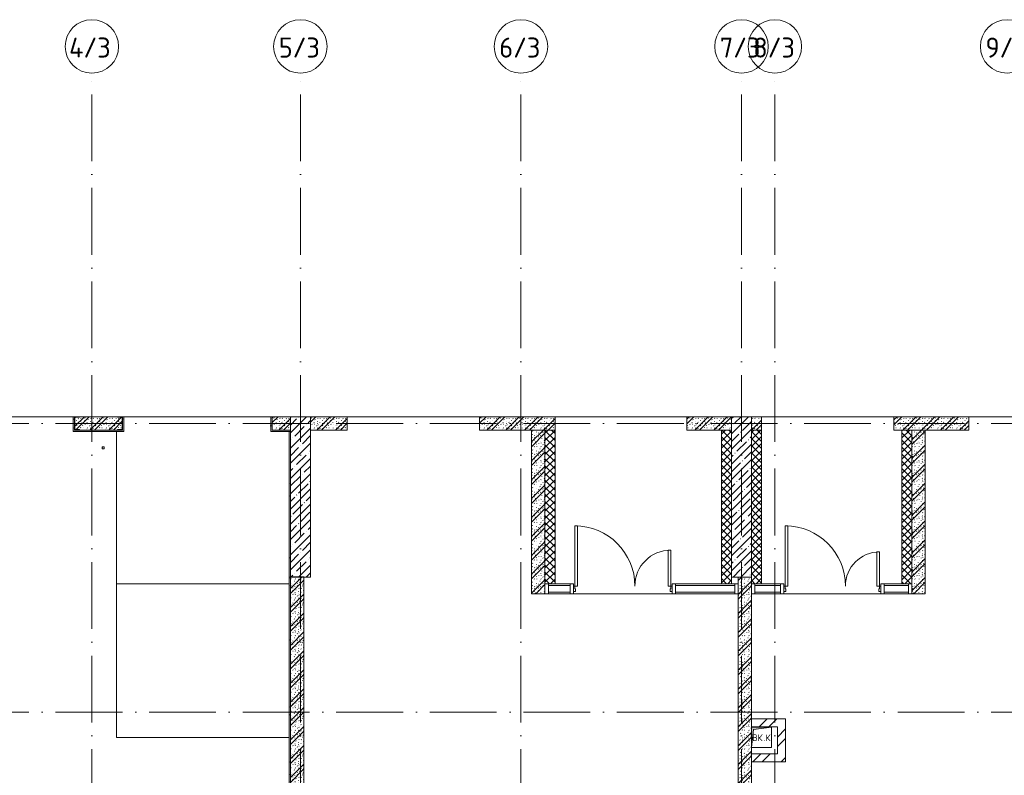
# Model space of a CAD drawing. Header units: millimetres. Extents: x 83162 to 161202, y 56220 to 105342.
# Tile 34 of 209: x 99670 to 114403, y 94032 to 105342. Entities that reach past the tile are written whole.
import ezdxf

# ---------------------------------------------------------------- set-up
doc = ezdxf.new("R2010")
doc.units = ezdxf.units.MM
doc.linetypes.add('4_ Штрихпунктир_ 10 х 2 мм', pattern=[1400, 1000, -200, 0, -200])
for name, color, linetype, lineweight in [('A-____-NOTE-TEXT', 5, 'Continuous', 9), ('A-DETL-GENF-OTLN', 7, 'Continuous', 9), ('A-DOOR-____-MCUT', 7, 'Continuous', 18), ('A-DOOR-____-OTLN', 7, 'Continuous', 9), ('A-DOOR-FRAM-MCUT', 7, 'Continuous', 18), ('A-FLOR-____-OTLN', 7, 'Continuous', 9), ('A-GLAZ-CURT-MCUT', 7, 'Continuous', 9), ('A-GLAZ-CURT-OTLN', 7, 'Continuous', 9), ('A-GLAZ-CWMG-MCUT', 7, 'Continuous', 9), ('A-GLAZ-CWMG-OTLN', 7, 'Continuous', 9), ('A-WALL-____-MCUT', 7, 'Continuous', 9), ('A-WALL-____-PATT', 7, 'Continuous', 9), ('I-WALL-____-MCUT', 7, 'Continuous', 9), ('M-EQPM-____-OTLN', 7, 'Continuous', 9), ('S-COLS-____-MCUT', 7, 'Continuous', 9), ('S-COLS-____-OTLN', 7, 'Continuous', 9), ('S-GRID-____-IDEN', 7, 'Continuous', 9), ('S-GRID-____-OTLN', 7, 'Continuous', 9)]:
    doc.layers.add(name, color=color, linetype=linetype, lineweight=lineweight)
doc.styles.add('GOST Common', font='GOST_Common.ttf', dxfattribs={"height": 100})
doc.styles.add('GOST Common_1', font='GOST_Common.ttf', dxfattribs={"height": 300})
pattern_1 = [(45, (0, 0), (-114.04925, 114.04925), []), (45, (114.05, 0), (-114.04925, 114.04925), [201.613, -40.323, 3.353, -36.97])]
pattern_2 = [(135, (150.28, 188.64), (-282.8427, 3e-14), [5, -395]), (135, (174.9, 237.36), (-282.8427, 3e-14), [5, -395]), (135, (211.96, 236.53), (-282.8427, 3e-14), [5, -395]), (135, (114.96, 223.96), (-282.8427, 3e-14), [5, -395]), (135, (77.54, 223.96), (-282.8427, 3e-14), [5, -395]), (135, (57.44, 184.52), (-282.8427, 3e-14), [5, -395]), (135, (66.21, 142.9), (-282.8427, 3e-14), [5, -395]), (135, (107.33, 161), (-282.8427, 3e-14), [5, -395]), (135, (99.08, 130.94), (-282.8427, 3e-14), [5, -395]), (135, (22.6, 136.46), (-282.8427, 3e-14), [5, -395]), (135, (21.16, 168.08), (-282.8427, 3e-14), [5, -395]), (135, (46.13, 96.12), (-282.8427, 3e-14), [5, -395]), (135, (3.54, 74.6), (-282.8427, 3e-14), [5, -395]), (135, (40.3, 47.56), (-282.8427, 3e-14), [5, -395]), (135, (39.77, 18.47), (-282.8427, 3e-14), [5, -395]), (135, (76.94, 37.28), (-282.8427, 3e-14), [5, -395]), (135, (114.18, 62.4), (-282.8427, 3e-14), [5, -395]), (135, (139.87, 90.2), (-282.8427, 3e-14), [5, -395]), (135, (141.44, 15.82), (-282.8427, 3e-14), [5, -395]), (135, (188.69, 26.73), (-282.8427, 3e-14), [5, -395]), (135, (176.14, 51.36), (-282.8427, 3e-14), [5, -395]), (135, (177.03, 0), (-282.8427, 3e-14), [5, -395]), (135, (276.61, 8.22), (-282.8427, 3e-14), [5, -395]), (135, (271.19, 31.72), (-282.8427, 3e-14), [5, -395]), (135, (268.29, 119.65), (-282.8427, 3e-14), [5, -395]), (135, (237.92, 101.95), (-282.8427, 3e-14), [5, -395]), (135, (237.92, 158.27), (-282.8427, 3e-14), [5, -395]), (135, (260.4, 204.35), (-282.8427, 3e-14), [5, -395]), (135, (275.54, 235.4), (-282.8427, 3e-14), [5, -395]), (135, (117.62, 268.96), (-282.8427, 3e-14), [5, -395]), (135, (203.62, 273.83), (-282.8427, 3e-14), [5, -395]), (135, (47.24, 279.3), (-282.8427, 3e-14), [5, -395]), (135, (23.2, 266.16), (-282.8427, 3e-14), [5, -395]), (135, (42.78, 232.52), (-282.8427, 3e-14), [5, -395]), (135, (177.76, 90.57), (-282.8427, 3e-14), [5, -395]), (135, (181.12, 121.8), (-282.8427, 3e-14), [5, -395]), (135, (206.73, 172.06), (-282.8427, 3e-14), [5, -395]), (135, (143.14, 136.62), (-282.8427, 3e-14), [5, -395]), (135, (211.51, 131.86), (-282.8427, 3e-14), [5, -395]), (135, (81.47, 95.1), (-282.8427, 3e-14), [5, -395]), (135, (235.13, 60.46), (-282.8427, 3e-14), [5, -395]), (135, (242.24, 4.89), (-282.8427, 3e-14), [5, -395]), (45, (0, 106.07), (-282.8427, 0), []), (45, (106.07, 0), (-282.8427, 0), []), (45, (176.78, 0), (-282.8427, 0), []), (45, (0, 176.78), (-282.8427, 0), [])]
pattern_3 = [(45, (0, 0), (-53.03301, 53.03301), []), (135, (0, 0), (-53.03301, -53.03301), [])]
pattern_4 = [(45, (0, 0), (-212.13203, 212.13203), []), (45, (0, 141.4), (-212.13203, 212.13203), [])]
pattern_5 = [(0, (0, 0), (203.2, 50.8), [3.353, -149.047, 3.353, -149.047, -812.8]), (0, (0, 0), (203.2, 50.8), [-304.8, 3.353, -301.447, 3.353, -149.047, -355.6]), (0, (0, 0), (203.2, 50.8), [-762, 3.353, -98.247, 3.353, -250.647]), (120, (76.2, 25.4), (-145.59409, 150.576362), [3.353, -149.047, 3.353, -149.047, -812.8]), (120, (76.2, 25.4), (-145.59409, 150.576362), [-304.8, 3.353, -301.447, 3.353, -149.047, -355.6]), (120, (76.2, 25.4), (-145.59409, 150.576362), [-762, 3.353, -98.247, 3.353, -250.647]), (240, (101.6, 127), (-57.60591, -201.376362), [3.353, -149.047, 3.353, -149.047, -812.8]), (240, (101.6, 127), (-57.60591, -201.376362), [-304.8, 3.353, -301.447, 3.353, -149.047, -355.6]), (240, (101.6, 127), (-57.60591, -201.376362), [-762, 3.353, -98.247, 3.353, -250.647])]

# ---------------------------------------------------------------- blocks, each defined once
blk = doc.blocks.new('АР_Канал вертикальный прямоугольный - ВК_К-6739870-ВКК_01_К3_З_ЭОМ_греющий кабель_')
at = {"layer": 'A-DETL-GENF-OTLN', "lineweight": 5, "true_color": 0xf4f4f4}
blk.add_hatch(color=7, dxfattribs=at).paths.add_polyline_path([(-150, -150), (-120, 120), (150, 150), (-150, 150)])
at = {"layer": 'A-DETL-GENF-OTLN', "color": 254, "lineweight": 13, "true_color": 0xcccccc}
for p, q in [((150, 150), (-150, 150)), ((-150, 150), (-150, -150)), ((150, 150), (-150, 150)), ((-150, 150), (-150, -150)), ((-120, 120), (150, 150)), ((-120, 120), (150, 150)), ((150, -150), (150, 150)), ((-150, -150), (-120, 120)), ((-150, -150), (-120, 120)), ((-150, -150), (150, -150))]:
    blk.add_line(p, q, dxfattribs=at)
at = {"layer": 'M-EQPM-____-OTLN', "color": 254, "lineweight": 5, "true_color": 0xcccccc}
for p, q in [((-150, -150), (-150, 150)), ((-150, 150), (150, 150)), ((150, 150), (150, -150)), ((150, -150), (-150, -150))]:
    blk.add_line(p, q, dxfattribs=at)
blk = doc.blocks.new('Системная панель - С остеклением-1326972-ВКК_01_К3_З_ЭОМ_греющий кабель_')
at = {"layer": 'A-GLAZ-CURT-MCUT', "color": 254, "lineweight": 5, "true_color": 0xcccccc}
for p, q in [((182.5, 50), (-182.5, 50)), ((-182.5, 50), (-182.5, -50)), ((182.5, -50), (182.5, 50)), ((-182.5, -50), (182.5, -50))]:
    blk.add_line(p, q, dxfattribs=at)
blk = doc.blocks.new('Системная панель - С остеклением-1326939-ВКК_01_К3_З_ЭОМ_греющий кабель_')
at = {"layer": 'A-GLAZ-CURT-MCUT', "color": 254, "lineweight": 5, "true_color": 0xcccccc}
for p, q in [((444, 50), (-444, 50)), ((-444, 50), (-444, -50)), ((444, -50), (444, 50)), ((-444, -50), (444, -50))]:
    blk.add_line(p, q, dxfattribs=at)
blk = doc.blocks.new('АР_Дверь_Панель двупольная - АР_Дверь_Панель двупольная-1327068-ВКК_01_К3_З_ЭОМ_греющий кабель_')
at = {"layer": 'A-DOOR-____-MCUT', "color": 254, "lineweight": 13, "true_color": 0xcccccc}
for p, q in [((-705, 40), (-705, 940)), ((-705, 940), (-665, 940)), ((-665, 940), (-665, 40)), ((705, 550), (665, 550)), ((665, 550), (665, 40)), ((705, 40), (705, 550)), ((-665, 40), (-705, 40)), ((665, 40), (705, 40))]:
    blk.add_line(p, q, dxfattribs=at)
at = {"layer": 'A-DOOR-____-OTLN', "color": 254, "lineweight": 5, "true_color": 0xcccccc}
for centre, radius, start, end in [((-705, 40), 900, 0, 90), ((705, 40), 510, 90, 180)]:
    blk.add_arc(centre, radius, start, end, dxfattribs=at)
at = {"layer": 'A-DOOR-FRAM-MCUT', "color": 254, "lineweight": 13, "true_color": 0xcccccc}
for p, q in [((-725, 40), (-705, 40)), ((-725, -40), (-725, 40)), ((-705, 40), (-705, 0)), ((705, 0), (695, 0)), ((695, 0), (695, -40)), ((725, 40), (705, 40)), ((705, 40), (705, 0)), ((725, -40), (725, 40)), ((-695, -40), (-725, -40)), ((-705, 0), (-695, 0)), ((-695, 0), (-695, -40)), ((695, -40), (725, -40))]:
    blk.add_line(p, q, dxfattribs=at)
blk = doc.blocks.new('Системная панель - С остеклением-1326998-ВКК_01_К3_З_ЭОМ_греющий кабель_')
at = {"layer": 'A-GLAZ-CURT-MCUT', "color": 254, "lineweight": 5, "true_color": 0xcccccc}
for p, q in [((192.5, 50), (-192.5, 50)), ((-192.5, 50), (-192.5, -50)), ((192.5, -50), (192.5, 50)), ((-192.5, -50), (192.5, -50))]:
    blk.add_line(p, q, dxfattribs=at)
blk = doc.blocks.new('АР_Дверь_Панель двупольная - АР_Дверь_Панель двупольная-1327097-ВКК_01_К3_З_ЭОМ_греющий кабель_')
at = {"layer": 'A-DOOR-____-MCUT', "color": 254, "lineweight": 13, "true_color": 0xcccccc}
for p, q in [((-718, 40), (-718, 940)), ((-718, 940), (-678, 940)), ((-678, 940), (-678, 40)), ((718, 577), (678, 577)), ((678, 577), (678, 40)), ((718, 40), (718, 577)), ((-678, 40), (-718, 40)), ((678, 40), (718, 40))]:
    blk.add_line(p, q, dxfattribs=at)
at = {"layer": 'A-DOOR-____-OTLN', "color": 254, "lineweight": 5, "true_color": 0xcccccc}
for centre, radius, start, end in [((-718, 40), 900, 0, 90), ((718, 40), 537, 90, 180)]:
    blk.add_arc(centre, radius, start, end, dxfattribs=at)
at = {"layer": 'A-DOOR-FRAM-MCUT', "color": 254, "lineweight": 13, "true_color": 0xcccccc}
for p, q in [((-738, 40), (-718, 40)), ((-738, -40), (-738, 40)), ((-718, 40), (-718, 0)), ((718, 0), (708, 0)), ((708, 0), (708, -40)), ((738, 40), (718, 40)), ((718, 40), (718, 0)), ((738, -40), (738, 40)), ((-708, -40), (-738, -40)), ((-718, 0), (-708, 0)), ((-708, 0), (-708, -40)), ((708, -40), (738, -40))]:
    blk.add_line(p, q, dxfattribs=at)
blk = doc.blocks.new('Системная панель - С остеклением-1326965-ВКК_01_К3_З_ЭОМ_греющий кабель_')
at = {"layer": 'A-GLAZ-CURT-MCUT', "color": 254, "lineweight": 5, "true_color": 0xcccccc}
for p, q in [((162.5, 50), (-162.5, 50)), ((-162.5, 50), (-162.5, -50)), ((162.5, -50), (162.5, 50)), ((-162.5, -50), (162.5, -50))]:
    blk.add_line(p, q, dxfattribs=at)
blk = doc.blocks.new('Прямоугольный импост - 150Х50-V21-ВКК_01_К3_З_ЭОМ_греющий кабель_')
at = {"layer": 'A-GLAZ-CWMG-MCUT', "color": 254, "lineweight": 5, "true_color": 0xcccccc}
for p, q in [((-25, 75), (25, 75)), ((-25, -75), (-25, 75)), ((25, 75), (25, 40)), ((25, -75), (-25, -75)), ((25, -40), (25, -75))]:
    blk.add_line(p, q, dxfattribs=at)
blk = doc.blocks.new('Прямоугольный импост - 150Х50-1323995-ВКК_01_К3_З_ЭОМ_греющий кабель_')
at = {"layer": 'A-GLAZ-CWMG-MCUT', "color": 254, "lineweight": 5, "true_color": 0xcccccc}
for p, q in [((-25, 75), (25, 75)), ((-25, 40), (-25, 75)), ((25, 75), (25, -75)), ((-25, -75), (-25, -40)), ((25, -75), (-25, -75))]:
    blk.add_line(p, q, dxfattribs=at)
blk = doc.blocks.new('Прямоугольный импост - 150Х50-1324026-ВКК_01_К3_З_ЭОМ_греющий кабель_')
at = {"layer": 'A-GLAZ-CWMG-MCUT', "color": 254, "lineweight": 5, "true_color": 0xcccccc}
for p, q in [((-50, 75), (0, 75)), ((-50, -75), (-50, 75)), ((0, 75), (0, -75)), ((0, -75), (-50, -75))]:
    blk.add_line(p, q, dxfattribs=at)
blk = doc.blocks.new('Прямоугольный импост - 150Х50-1324027-ВКК_01_К3_З_ЭОМ_греющий кабель_')
at = {"layer": 'A-GLAZ-CWMG-MCUT', "color": 254, "lineweight": 5, "true_color": 0xcccccc}
for p, q in [((0, 75), (-50, 75)), ((-50, 75), (-50, -75)), ((0, -75), (0, 75)), ((-50, -75), (0, -75))]:
    blk.add_line(p, q, dxfattribs=at)
blk = doc.blocks.new('Прямоугольный импост - 150Х50-1326938-ВКК_01_К3_З_ЭОМ_греющий кабель_')
at = {"layer": 'A-GLAZ-CWMG-OTLN', "color": 254, "lineweight": 5, "true_color": 0xcccccc}
blk.add_line((110320, 96900), (110370, 96900), dxfattribs=at)
blk = doc.blocks.new('АР_Фахверк_ _Швеллер полки параллельные_ - 20П-4569254-ВКК_01_К3_З_ЭОМ_греющий кабель_')
at = {"layer": 'S-COLS-____-OTLN', "lineweight": 5, "true_color": 0xcccccc}
blk.add_hatch(color=254, dxfattribs=at).paths.add_polyline_path([(53, 100), (-23, 100), (-23, -100), (53, -100), (53, -97), (51, -93), (47, -91), (-8, -91), (-15, -88), (-18, -82), (-18, 81), (-15, 88), (-8, 91), (47, 91), (51, 93), (53, 96)])
at = {"layer": 'S-COLS-____-MCUT', "color": 254, "lineweight": 5, "true_color": 0xcccccc}
for p, q in [((-23, 100), (53, 100)), ((-23, -100), (-23, 100)), ((-18, 81), (-18, -82)), ((47, 91), (-8, 91)), ((53, 100), (53, 96)), ((53, -100), (-23, -100)), ((-8, -91), (47, -91)), ((53, -97), (53, -100))]:
    blk.add_line(p, q, dxfattribs=at)
for centre, radius, start, end in [((-8, 81), 9.5, 90, 180), ((47, 96), 5.5, 270, 0), ((-8, -82), 9.5, 180, 270), ((47, -97), 5.5, 0, 90)]:
    blk.add_arc(centre, radius, start, end, dxfattribs=at)
blk = doc.blocks.new('АР_Фахверк_ _Швеллер полки параллельные_ - 20П-4569255-ВКК_01_К3_З_ЭОМ_греющий кабель_')
at = {"layer": 'S-COLS-____-OTLN', "lineweight": 5, "true_color": 0xcccccc}
blk.add_hatch(color=254, dxfattribs=at).paths.add_polyline_path([(-23, -100), (53, -100), (53, -97), (51, -93), (48, -91), (-8, -91), (-15, -88), (-18, -82), (-18, 81), (-15, 88), (-8, 91), (48, 91), (51, 93), (53, 96), (53, 100), (-23, 100), (-23, 32)])
at = {"layer": 'S-COLS-____-MCUT', "color": 254, "lineweight": 5, "true_color": 0xcccccc}
for p, q in [((53, 100), (-23, 100)), ((-23, 100), (-23, -100)), ((-18, -82), (-18, 81)), ((-8, 91), (48, 91)), ((53, 96), (53, 100)), ((-23, -100), (53, -100)), ((48, -91), (-8, -91)), ((53, -100), (53, -97))]:
    blk.add_line(p, q, dxfattribs=at)
for centre, radius, start, end in [((-8, 81), 9.5, 90, 180), ((48, 96), 5.5, 270, 360), ((-8, -82), 9.5, 180, 270), ((48, -97), 5.5, 360, 90)]:
    blk.add_arc(centre, radius, start, end, dxfattribs=at)
blk = doc.blocks.new('АР_Канал вертикальный прямоугольный - ВК_ПоливКР-4769424-ВКК_01_К3_З_ЭОМ_греющий кабель_')
at = {"layer": 'A-DETL-GENF-OTLN', "lineweight": 5, "true_color": 0xf4f4f4}
blk.add_hatch(color=7, dxfattribs=at).paths.add_polyline_path([(-15, -15), (-12, 12), (15, 15), (-15, 15)])
at = {"layer": 'A-DETL-GENF-OTLN', "color": 254, "lineweight": 13, "true_color": 0xcccccc}
for p, q in [((15, 15), (-15, 15)), ((-15, 15), (-15, -15)), ((15, 15), (-15, 15)), ((-15, 15), (-15, -15)), ((-15, -15), (-12, 12)), ((-15, -15), (-12, 12)), ((-12, 12), (15, 15)), ((-12, 12), (15, 15)), ((15, -15), (15, 15)), ((-15, -15), (15, -15))]:
    blk.add_line(p, q, dxfattribs=at)
at = {"layer": 'M-EQPM-____-OTLN', "color": 254, "lineweight": 5, "true_color": 0xcccccc}
for p, q in [((-15, -15), (-15, 15)), ((-15, 15), (15, 15)), ((15, 15), (15, -15)), ((15, -15), (-15, -15))]:
    blk.add_line(p, q, dxfattribs=at)
blk = doc.blocks.new('240311_Наметкина 10_РД_АР_К3_R21_rvt-1-ВКК_01_К3_З_ЭОМ_греющий кабель_')
at = {"layer": 'A-WALL-____-PATT', "lineweight": 5, "true_color": 0xcccccc}
h = blk.add_hatch(dxfattribs=at)
h.set_pattern_fill('FP_29', color=254, style=0, pattern_type=2)
h.set_pattern_definition(pattern_2)
h.paths.add_polyline_path([(100582, 99200), (101134, 99200), (101134, 99204), (101136, 99207), (101140, 99209), (101195, 99209), (101202, 99212), (101205, 99219), (101205, 99382), (101202, 99388), (101195, 99391), (101140, 99391), (101136, 99393), (101134, 99397), (101134, 99400), (100566, 99400), (100566, 99397), (100564, 99393), (100561, 99391), (100505, 99391), (100498, 99388), (100495, 99382), (100495, 99219), (100498, 99212), (100505, 99209), (100561, 99209), (100564, 99207), (100566, 99204), (100566, 99200), (100570, 99200)])
h = blk.add_hatch(dxfattribs=at)
h.set_pattern_fill('FP_29', color=254, style=0, pattern_type=2)
h.set_pattern_definition(pattern_2)
h.paths.add_polyline_path([(103720, 99200), (103720, 99400), (103450, 99400), (103450, 99200), (103603, 99200)])
h = blk.add_hatch(dxfattribs=at)
h.set_pattern_fill('FP_29', color=254, style=0, pattern_type=2)
h.set_pattern_definition(pattern_2)
h.paths.add_polyline_path([(104570, 99200), (104570, 99400), (104020, 99400), (104020, 99200)])
h = blk.add_hatch(dxfattribs=at)
h.set_pattern_fill('FP_29', color=254, style=0, pattern_type=2)
h.set_pattern_definition(pattern_2)
h.paths.add_polyline_path([(107680, 99200), (107680, 99400), (106550, 99400), (106550, 99200)])
h = blk.add_hatch(dxfattribs=at)
h.set_pattern_fill('FP_29', color=254, style=0, pattern_type=2)
h.set_pattern_definition(pattern_2)
h.paths.add_polyline_path([(110320, 99200), (110320, 99400), (109650, 99400), (109650, 99200), (109992, 99200)])
h = blk.add_hatch(dxfattribs=at)
h.set_pattern_fill('FP_29', color=254, style=0, pattern_type=2)
h.set_pattern_definition(pattern_2)
h.paths.add_polyline_path([(110770, 99200), (110770, 99400), (110620, 99400), (110620, 99200)])
h = blk.add_hatch(dxfattribs=at)
h.set_pattern_fill('FP_29', color=254, style=0, pattern_type=2)
h.set_pattern_definition(pattern_2)
h.paths.add_polyline_path([(113870, 99200), (113870, 99400), (112750, 99400), (112750, 99200)])
h = blk.add_hatch(dxfattribs=at)
h.set_pattern_fill('FP_29', color=254, style=0, pattern_type=2)
h.set_pattern_definition(pattern_2)
h.paths.add_polyline_path([(107530, 96750), (107530, 99200), (107330, 99200), (107330, 96750)])
h = blk.add_hatch(dxfattribs=at)
h.set_pattern_fill('FP_31', color=254, style=0, pattern_type=2)
h.set_pattern_definition(pattern_3)
h.paths.add_polyline_path([(107680, 96900), (107680, 99200), (107530, 99200), (107530, 96900)])
h = blk.add_hatch(dxfattribs=at)
h.set_pattern_fill('FP_31', color=254, style=0, pattern_type=2)
h.set_pattern_definition(pattern_3)
h.paths.add_polyline_path([(110320, 96900), (110320, 99200), (110170, 99200), (110170, 96900)])
h = blk.add_hatch(dxfattribs=at)
h.set_pattern_fill('FP_31', color=254, style=0, pattern_type=2)
h.set_pattern_definition(pattern_3)
h.paths.add_polyline_path([(110770, 96900), (110770, 99200), (110620, 99200), (110620, 96900)])
h = blk.add_hatch(dxfattribs=at)
h.set_pattern_fill('FP_31', color=254, style=0, pattern_type=2)
h.set_pattern_definition(pattern_3)
h.paths.add_polyline_path([(113020, 96900), (113020, 99200), (112870, 99200), (112870, 96900)])
h = blk.add_hatch(dxfattribs=at)
h.set_pattern_fill('FP_29', color=254, style=0, pattern_type=2)
h.set_pattern_definition(pattern_2)
h.paths.add_polyline_path([(113220, 96750), (113220, 99200), (113020, 99200), (113020, 96750)])
h = blk.add_hatch(dxfattribs=at)
h.set_pattern_fill('FP_29', color=254, style=0, pattern_type=2)
h.set_pattern_definition(pattern_2)
h.paths.add_polyline_path([(103920, 93400), (103920, 97001), (103720, 97001), (103720, 93400)])
h = blk.add_hatch(dxfattribs=at)
h.set_pattern_fill('FP_29', color=254, style=0, pattern_type=2)
h.set_pattern_definition(pattern_2)
h.paths.add_polyline_path([(110420, 93400), (110620, 93400), (110620, 97000), (110420, 97000), (110420, 94032)])
h = blk.add_hatch(dxfattribs=at)
h.set_pattern_fill('FP_28', color=254, style=0, pattern_type=2)
h.set_pattern_definition(pattern_4)
h.paths.add_polyline_path([(111010, 94755), (111010, 94875), (110620, 94875), (110620, 94755)])
h = blk.add_hatch(dxfattribs=at)
h.set_pattern_fill('FP_28', color=254, style=0, pattern_type=2)
h.set_pattern_definition(pattern_4)
h.paths.add_polyline_path([(111130, 94355), (111130, 94875), (111010, 94875), (111010, 94355)])
h = blk.add_hatch(dxfattribs=at)
h.set_pattern_fill('FP_28', color=254, style=0, pattern_type=2)
h.set_pattern_definition(pattern_4)
h.paths.add_polyline_path([(110620, 94235), (111130, 94235), (111130, 94355), (110620, 94355)])
at = {"layer": 'S-COLS-____-OTLN', "lineweight": 5, "true_color": 0xcccccc}
h = blk.add_hatch(dxfattribs=at)
h.set_pattern_fill('FP_1', color=254, style=0, pattern_type=2)
h.set_pattern_definition(pattern_1)
h.paths.add_polyline_path([(104020, 97000), (104020, 99400), (103720, 99400), (103720, 97000)])
h = blk.add_hatch(dxfattribs=at)
h.set_pattern_fill('FP_1', color=254, style=0, pattern_type=2)
h.set_pattern_definition(pattern_1)
h.paths.add_polyline_path([(110620, 97000), (110620, 99400), (110320, 99400), (110320, 97000)])
at = {"layer": 'A-FLOR-____-OTLN', "color": 254, "lineweight": 5, "true_color": 0xcccccc}
for p, q in [((100470, 99400), (97770, 99400)), ((103430, 99400), (101230, 99400)), ((106550, 99400), (104570, 99400)), ((109650, 99400), (107680, 99400)), ((112750, 99400), (110770, 99400)), ((115850, 99400), (113870, 99400)), ((101120, 94600), (101120, 99180)), ((101120, 96900), (103700, 96900)), ((101120, 96900), (103700, 96900)), ((107680, 96900), (107905, 96900)), ((109482, 96900), (110320, 96900)), ((110770, 96900), (111055, 96900)), ((112605, 96900), (112870, 96900)), ((107905, 96750), (107580, 96750)), ((107955, 96750), (109432, 96750)), ((109432, 96750), (107955, 96750)), ((110370, 96750), (109482, 96750)), ((111055, 96750), (110670, 96750)), ((111105, 96750), (112555, 96750)), ((112555, 96750), (111105, 96750)), ((112970, 96750), (112605, 96750)), ((103700, 94600), (101120, 94600)), ((103700, 94600), (101120, 94600))]:
    blk.add_line(p, q, dxfattribs=at)
at = {"layer": 'A-WALL-____-MCUT', "color": 254, "lineweight": 5, "true_color": 0xcccccc}
for p, q in [((101134, 99400), (100566, 99400)), ((103720, 99400), (103450, 99400)), ((103450, 99400), (103450, 99200)), ((103720, 99200), (103720, 99400)), ((104570, 99400), (104020, 99400)), ((104020, 99400), (104020, 99200)), ((104570, 99200), (104570, 99400)), ((107680, 99400), (106550, 99400)), ((106550, 99400), (106550, 99200)), ((107680, 99200), (107680, 99400)), ((110320, 99400), (109650, 99400)), ((109650, 99400), (109650, 99200)), ((110320, 99200), (110320, 99400)), ((110770, 99400), (110620, 99400)), ((110620, 99400), (110620, 99200)), ((110770, 99200), (110770, 99400)), ((113870, 99400), (112750, 99400)), ((112750, 99400), (112750, 99200)), ((113870, 99200), (113870, 99400)), ((100566, 99200), (101134, 99200)), ((103450, 99200), (103720, 99200)), ((104020, 99200), (104570, 99200)), ((106550, 99200), (107680, 99200)), ((107680, 99200), (107530, 99200)), ((107530, 99200), (107530, 96900)), ((107680, 96900), (107680, 99200)), ((109650, 99200), (110320, 99200)), ((110170, 99200), (110170, 96900)), ((110320, 99200), (110170, 99200)), ((110320, 96900), (110320, 99200)), ((110620, 99200), (110620, 96900)), ((110770, 99200), (110620, 99200)), ((110770, 96900), (110770, 99200)), ((112750, 99200), (113870, 99200)), ((112870, 99200), (112870, 96900)), ((113020, 99200), (112870, 99200)), ((113020, 96900), (113020, 99200)), ((107530, 96900), (107680, 96900)), ((110170, 96900), (110320, 96900)), ((110620, 96900), (110770, 96900)), ((112870, 96900), (113020, 96900))]:
    blk.add_line(p, q, dxfattribs=at)
at = {"layer": 'I-WALL-____-MCUT', "color": 254, "lineweight": 5, "true_color": 0xcccccc}
for p, q in [((107330, 99200), (107330, 96750)), ((107530, 99200), (107330, 99200)), ((107530, 96750), (107530, 99200)), ((113220, 99200), (113020, 99200)), ((113020, 99200), (113020, 96750)), ((113220, 96750), (113220, 99200)), ((103920, 97001), (103720, 97001)), ((103720, 97001), (103720, 93400)), ((103920, 93400), (103920, 97001)), ((110420, 97000), (110420, 93400)), ((110620, 97000), (110420, 97000)), ((110620, 94750), (110620, 97000)), ((107330, 96750), (107530, 96750)), ((113020, 96750), (113220, 96750)), ((111010, 94875), (110620, 94875)), ((110620, 94875), (110620, 94755)), ((110620, 94755), (111010, 94755)), ((111130, 94875), (111010, 94875)), ((111010, 94755), (111010, 94355)), ((111130, 94355), (111130, 94875)), ((110620, 93400), (110620, 94450)), ((111010, 94355), (110620, 94355)), ((110620, 94355), (110620, 94235)), ((111130, 94235), (111130, 94355)), ((110620, 94235), (111130, 94235))]:
    blk.add_line(p, q, dxfattribs=at)
at = {"layer": 'S-COLS-____-MCUT', "color": 254, "lineweight": 5, "true_color": 0xcccccc}
for p, q in [((103720, 99400), (103720, 97000)), ((104020, 99400), (103720, 99400)), ((104020, 97000), (104020, 99400)), ((110320, 99400), (110320, 97000)), ((110620, 99400), (110320, 99400)), ((110620, 97000), (110620, 99400)), ((103720, 97000), (104020, 97000)), ((110320, 97000), (110620, 97000))]:
    blk.add_line(p, q, dxfattribs=at)
at = {"layer": 'A-DOOR-____-OTLN', "color": 254, "lineweight": 5, "true_color": 0xcccccc}
for name, p in [('АР_Дверь_Панель двупольная - АР_Дверь_Панель двупольная-1327097-ВКК_01_К3_З_ЭОМ_греющий кабель_', (108693, 96825)), ('АР_Дверь_Панель двупольная - АР_Дверь_Панель двупольная-1327068-ВКК_01_К3_З_ЭОМ_греющий кабель_', (111830, 96825))]:
    blk.add_blockref(name, p, dxfattribs=at)
at = {"layer": 'A-GLAZ-CURT-OTLN', "color": 254, "lineweight": 5, "true_color": 0xcccccc, "rotation": 180}
for name, p in [('Системная панель - С остеклением-1326965-ВКК_01_К3_З_ЭОМ_греющий кабель_', (107743, 96825)), ('Системная панель - С остеклением-1326939-ВКК_01_К3_З_ЭОМ_греющий кабель_', (109926, 96825)), ('Системная панель - С остеклением-1326998-ВКК_01_К3_З_ЭОМ_греющий кабель_', (110863, 96825)), ('Системная панель - С остеклением-1326972-ВКК_01_К3_З_ЭОМ_греющий кабель_', (112788, 96825))]:
    blk.add_blockref(name, p, dxfattribs=at)
at = {"layer": 'A-GLAZ-CWMG-OTLN', "color": 254, "lineweight": 5, "true_color": 0xcccccc, "extrusion": (0, 0, -1)}
for name, p in [('Прямоугольный импост - 150Х50-1324026-ВКК_01_К3_З_ЭОМ_греющий кабель_', (-107530, 96825)), ('Прямоугольный импост - 150Х50-1323995-ВКК_01_К3_З_ЭОМ_греющий кабель_', (-107930, 96825)), ('Прямоугольный импост - 150Х50-V21-ВКК_01_К3_З_ЭОМ_греющий кабель_', (-109457, 96825)), ('Прямоугольный импост - 150Х50-1324026-ВКК_01_К3_З_ЭОМ_греющий кабель_', (-110620, 96825)), ('Прямоугольный импост - 150Х50-1323995-ВКК_01_К3_З_ЭОМ_греющий кабель_', (-111080, 96825)), ('Прямоугольный импост - 150Х50-V21-ВКК_01_К3_З_ЭОМ_греющий кабель_', (-112580, 96825))]:
    blk.add_blockref(name, p, dxfattribs=at)
at = {"layer": 'A-GLAZ-CWMG-OTLN', "color": 254, "lineweight": 5, "true_color": 0xcccccc}
for name, p in [('Прямоугольный импост - 150Х50-1326938-ВКК_01_К3_З_ЭОМ_греющий кабель_', (0, 0)), ('Прямоугольный импост - 150Х50-1324027-ВКК_01_К3_З_ЭОМ_греющий кабель_', (110420, 96825)), ('Прямоугольный импост - 150Х50-1324027-ВКК_01_К3_З_ЭОМ_греющий кабель_', (113020, 96825))]:
    blk.add_blockref(name, p, dxfattribs=at)
at = {"layer": 'M-EQPM-____-OTLN', "color": 254, "lineweight": 5, "true_color": 0xcccccc}
for name, p in [('АР_Канал вертикальный прямоугольный - ВК_ПоливКР-4769424-ВКК_01_К3_З_ЭОМ_греющий кабель_', (100920, 98935)), ('АР_Канал вертикальный прямоугольный - ВК_К-6739870-ВКК_01_К3_З_ЭОМ_греющий кабель_', (110770, 94600))]:
    blk.add_blockref(name, p, dxfattribs=at)
at = {"layer": 'S-COLS-____-OTLN', "color": 254, "lineweight": 5, "true_color": 0xcccccc}
blk.add_blockref('АР_Фахверк_ _Швеллер полки параллельные_ - 20П-4569255-ВКК_01_К3_З_ЭОМ_греющий кабель_', (100513, 99300), dxfattribs=at)
at = {"layer": 'S-COLS-____-OTLN', "color": 254, "lineweight": 5, "true_color": 0xcccccc, "rotation": 180}
blk.add_blockref('АР_Фахверк_ _Швеллер полки параллельные_ - 20П-4569254-ВКК_01_К3_З_ЭОМ_греющий кабель_', (101187, 99300), dxfattribs=at)
at = {"layer": 'A-____-NOTE-TEXT', "color": 254, "lineweight": 5, "true_color": 0xcccccc, "char_height": 100, "attachment_point": 1, "style": 'GOST Common'}
for s, insert, width in [('ВК', (110632, 94644), 200.42), ('\\fGOST Common|b0|i0|c204|p34|;К', (110831, 94644), 96.2), ('\\fGOST Common|b0|i0|c204|p34|;.', (110798, 94644), 40.08)]:
    blk.add_mtext(s, dxfattribs=dict(at, insert=insert, width=width))
blk = doc.blocks.new('Ось сетки - 8_0 мм-31302-ВКК_01_К3_З_ЭОМ_греющий кабель_')
at = {"layer": 'S-GRID-____-IDEN', "color": 254, "lineweight": 5, "true_color": 0xcccccc}
blk.add_circle((0, 0), 4, dxfattribs=at)
blk = doc.blocks.new('Наметкина 10_РД_АР_К3_Отделка_R21_rvt-1-ВКК_01_К3_З_ЭОМ_греющий кабель_')
at = {"layer": 'A-WALL-____-PATT', "lineweight": 5, "true_color": 0xaaaaaa}
h = blk.add_hatch(dxfattribs=at)
h.set_pattern_fill('FP_35', color=253, style=0, pattern_type=2)
h.set_pattern_definition(pattern_5)
h.paths.add_polyline_path([(100490, 99200), (100490, 99400), (100470, 99400), (100470, 99200)])
h = blk.add_hatch(dxfattribs=at)
h.set_pattern_fill('FP_35', color=253, style=0, pattern_type=2)
h.set_pattern_definition(pattern_5)
h.paths.add_polyline_path([(101210, 99200), (101230, 99200), (101230, 99400), (101210, 99400), (101210, 99209)])
h = blk.add_hatch(dxfattribs=at)
h.set_pattern_fill('FP_35', color=253, style=0, pattern_type=2)
h.set_pattern_definition(pattern_5)
h.paths.add_polyline_path([(103450, 99200), (103450, 99400), (103430, 99400), (103430, 99200)])
h = blk.add_hatch(dxfattribs=at)
h.set_pattern_fill('FP_35', color=253, style=0, pattern_type=2)
h.set_pattern_definition(pattern_5)
h.paths.add_polyline_path([(103720, 99180), (103720, 99200), (103430, 99200), (103430, 99180), (103700, 99180)])
h.paths.add_polyline_path([(100470, 99180), (101230, 99180), (101230, 99200), (100470, 99200)])
h.paths.add_polyline_path([(97190, 99180), (97770, 99180), (97770, 99200), (97190, 99200)])
h = blk.add_hatch(dxfattribs=at)
h.set_pattern_fill('FP_35', color=253, style=0, pattern_type=2)
h.set_pattern_definition(pattern_5)
h.paths.add_polyline_path([(103720, 97000), (103720, 99180), (103700, 99180), (103700, 97000)])
h = blk.add_hatch(dxfattribs=at)
h.set_pattern_fill('FP_35', color=253, style=0, pattern_type=2)
h.set_pattern_definition(pattern_5)
h.paths.add_polyline_path([(103720, 93400), (103720, 97000), (103700, 97000), (103700, 93400)])
at = {"layer": 'A-WALL-____-MCUT', "color": 253, "lineweight": 5, "true_color": 0xaaaaaa}
for p, q in [((100490, 99400), (100470, 99400)), ((100470, 99400), (100470, 99200)), ((101230, 99400), (101210, 99400)), ((101230, 99200), (101230, 99400)), ((103450, 99400), (103430, 99400)), ((103430, 99400), (103430, 99200)), ((103450, 99200), (103450, 99400)), ((100470, 99200), (100470, 99180)), ((100470, 99180), (101230, 99180)), ((101134, 99200), (100566, 99200)), ((101230, 99180), (101230, 99200)), ((103430, 99200), (103430, 99180)), ((103430, 99180), (103700, 99180)), ((103720, 99200), (103450, 99200)), ((103700, 99180), (103700, 97000)), ((103720, 99180), (103700, 99180)), ((103720, 99180), (103720, 99200)), ((103720, 97000), (103720, 99180)), ((103700, 97000), (103720, 97000)), ((103700, 97000), (103700, 93400)), ((103720, 97000), (103700, 97000)), ((103720, 93400), (103720, 97000))]:
    blk.add_line(p, q, dxfattribs=at)
at = {"layer": 'S-GRID-____-OTLN', "color": 254, "linetype": '4_ Штрихпунктир_ 10 х 2 мм', "lineweight": 5, "true_color": 0xcccccc}
for p, q in [((100750, 57020), (100750, 104542)), ((103870, 57020), (103870, 104542)), ((107170, 57020), (107170, 104542)), ((110470, 57020), (110470, 104542)), ((110970, 57020), (110970, 104542)), ((153010, 99300), (83962, 99300)), ((153010, 94975), (83962, 94975))]:
    blk.add_line(p, q, dxfattribs=at)
at = {"layer": 'S-GRID-____-IDEN', "color": 254, "lineweight": 5, "true_color": 0xcccccc, "xscale": 99.99999999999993, "yscale": 99.99999999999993, "zscale": 99.99999999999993}
for p in [(100750, 104942), (103870, 104942), (107170, 104942), (110470, 104942), (110970, 104942), (114445, 104942)]:
    blk.add_blockref('Ось сетки - 8_0 мм-31302-ВКК_01_К3_З_ЭОМ_греющий кабель_', p, dxfattribs=at)
at = {"layer": 'S-GRID-____-IDEN', "color": 254, "lineweight": 5, "true_color": 0xcccccc, "char_height": 300, "attachment_point": 1, "style": 'GOST Common_1'}
for s, insert, width in [('4/3', (100409, 105075), 817.72), ('5/3', (103546, 105075), 777.64), ('6/3', (106846, 105075), 777.64), ('7/3', (110146, 105075), 777.64), ('8/3', (110646, 105075), 777.64), ('9/3', (114121, 105075), 777.64)]:
    blk.add_mtext(s, dxfattribs=dict(at, insert=insert, width=width))

msp = doc.modelspace()

# ---------------------------------------------------------------- block references
at = {"lineweight": 5}
for name in ['Наметкина 10_РД_АР_К3_Отделка_R21_rvt-1-ВКК_01_К3_З_ЭОМ_греющий кабель_', '240311_Наметкина 10_РД_АР_К3_R21_rvt-1-ВКК_01_К3_З_ЭОМ_греющий кабель_']:
    msp.add_blockref(name, (0, 0), dxfattribs=at)

doc.saveas('drawing.dxf')
